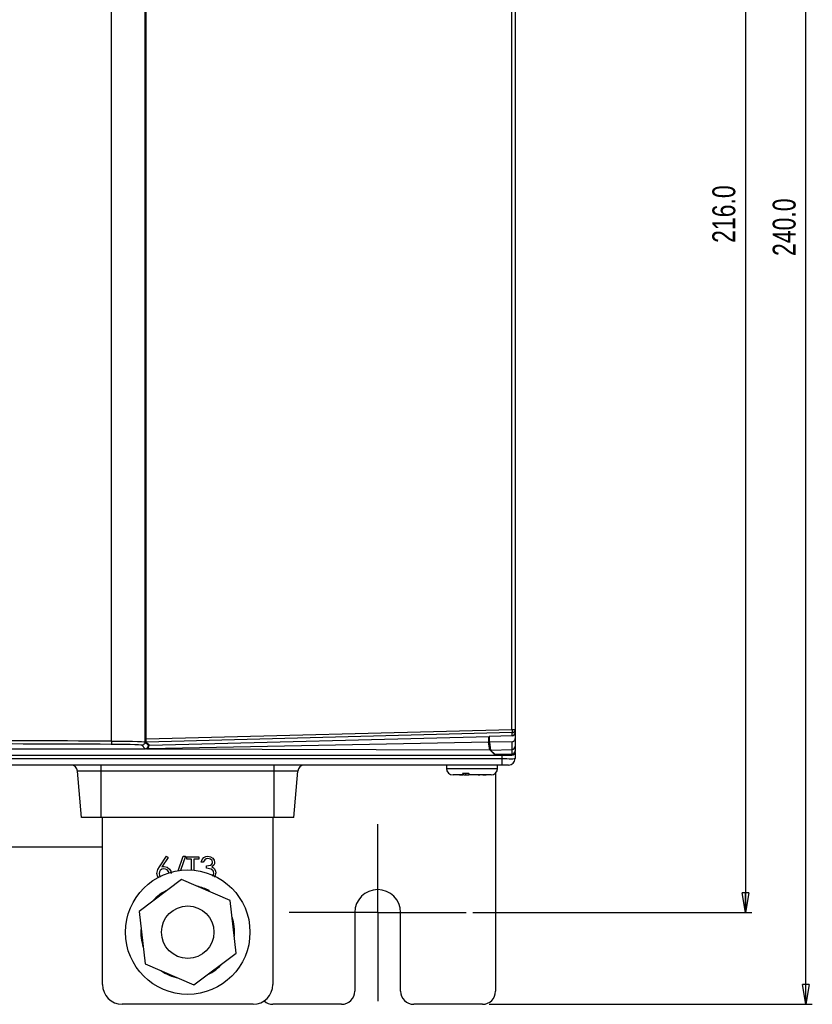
# Model space of a CAD drawing. Extents: x 969 to 1513, y 193 to 842.
# Tile 12 of 14: x 1095 to 1216, y 552 to 703. Entities that reach past the tile are written whole.
import ezdxf

# ---------------------------------------------------------------- set-up
doc = ezdxf.new("R2010")
doc.units = 0
doc.header["$MEASUREMENT"] = 0
doc.header["$PDSIZE"] = -1
doc.linetypes.add('CENTERX2', pattern=[20.32, 12.7, -2.54, 2.54, -2.54])
doc.layers.get('0').update_dxf_attribs({"linetype": 'CONTINUOUS'})
doc.layers.get('DEFPOINTS').update_dxf_attribs({"linetype": 'CONTINUOUS'})
doc.styles.add('SLDTEXTSTYLE0', font='txt', dxfattribs={"width": 0.75})
doc.dimstyles.new('SLDDIMSTYLE0', dxfattribs={"dimtxt": 3.5, "dimasz": 3, "dimexe": 1, "dimexo": 0.0625, "dimgap": 0.875, "dimtad": 2, "dimdec": 1, "dimzin": 4, "dimtxsty": 'STANDARD', "dimblk1": 'CLOSED', "dimblk2": 'CLOSED', "dimsah": 1, "dimcen": 0.09, "dimclrd": 7, "dimclre": 7, "dimclrt": 7, "dimazin": 3, "dimtfac": 1, "dimtdec": 4, "dimtofl": 0, "dimtmove": 0, "dimatfit": 3, "dimtolj": 1, "dimtzin": 12})

# ---------------------------------------------------------------- blocks, each defined once
blk = doc.blocks.new('SW_CENTERMARK10')
at = {"color": 7, "linetype": 'CENTERX2'}
for p, q in [((1149.79, 576.47), (1149.79, 579.97)), ((1139.79, 566.47), (1136.29, 566.47)), ((1159.79, 566.47), (1163.29, 566.47)), ((1149.79, 556.47), (1149.79, 552.97))]:
    blk.add_line(p, q, dxfattribs=at)
at = {"color": 7, "linetype": 'CONTINUOUS'}
for q in [(1149.79, 576.47), (1139.79, 566.47), (1149.79, 556.47), (1159.79, 566.47)]:
    blk.add_line((1149.79, 566.47), q, dxfattribs=at)
blk = doc.blocks.new('_CLOSED')
at = {"color": 0, "linetype": 'BYBLOCK'}
for p, q in [((-1, 0.166667), (0, 0)), ((-1, 0.166667), (-1, -0.166667)), ((0, 0), (-1, -0.166667)), ((0, 0), (-1, 0))]:
    blk.add_line(p, q, dxfattribs=at)
blk = doc.blocks.new('*D5')
at = {"color": 7}
for p, q in [((1166.79, 792.47), (1216.14, 792.47)), ((1215.14, 552.47), (1215.14, 792.47)), ((1166.79, 552.47), (1216.14, 552.47))]:
    blk.add_line(p, q, dxfattribs=at)
at = {"layer": 'DEFPOINTS', "color": 7}
for p in [(1165.79, 792.47), (1165.79, 552.47)]:
    blk.add_point(p, dxfattribs=at)
at = {"xscale": 3, "yscale": 3}
for p, rotation in [((1215.14, 792.47), 90.00000000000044), ((1215.14, 552.47), 270.0000000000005)]:
    blk.add_blockref('_CLOSED', p, dxfattribs=dict(at, rotation=rotation))
at = {"color": 7, "insert": (1213.64, 666.66), "char_height": 3.5, "attachment_point": 7, "rotation": 90, "style": 'SLDTEXTSTYLE0'}
blk.add_mtext('240.0', dxfattribs=at)
blk = doc.blocks.new('*D6')
at = {"color": 7}
for p, q in [((1164.29, 782.47), (1206.93, 782.47)), ((1205.93, 782.47), (1205.93, 566.47)), ((1164.29, 566.47), (1206.93, 566.47))]:
    blk.add_line(p, q, dxfattribs=at)
at = {"layer": 'DEFPOINTS', "color": 7}
for p in [(1163.29, 782.47), (1163.29, 566.47)]:
    blk.add_point(p, dxfattribs=at)
at = {"xscale": 3, "yscale": 3}
for p, rotation in [((1205.93, 782.47), 90.0000000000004), ((1205.93, 566.47), 270.0000000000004)]:
    blk.add_blockref('_CLOSED', p, dxfattribs=dict(at, rotation=rotation))
at = {"color": 7, "insert": (1204.43, 668.66), "char_height": 3.5, "attachment_point": 7, "rotation": 90, "style": 'SLDTEXTSTYLE0'}
blk.add_mtext('216.0', dxfattribs=at)

msp = doc.modelspace()

# ---------------------------------------------------------------- linework, layer by layer
at = {"color": 7, "linetype": 'CONTINUOUS'}
for p, q in [((1109.17, 592.63), (1109.17, 752.3)), ((1114.26, 752.44), (1114.26, 592.49)), ((1114.43, 592.98), (1114.43, 751.95)), ((1170.29, 594.42), (1170.29, 750.52)), ((1170.79, 750.52), (1170.79, 594.42)), ((1170.79, 599.49), (1170.79, 599.49)), ((1114.43, 592.98), (1170.29, 594.42)), ((1170.3, 593.92), (1114.44, 592.48)), ((1170.29, 594.42), (1170.79, 594.42)), ((1170.3, 593.42), (1170.3, 593.92)), ((1170.79, 594.42), (1170.79, 593.92)), ((1170.79, 593.92), (1170.79, 593.03)), ((1114.26, 592.49), (1114.79, 591.97)), ((1114.44, 592.48), (1114.94, 591.99)), ((1166.73, 592.45), (1114.82, 591.47)), ((1114.84, 592.09), (1114.84, 591.97)), ((1114.94, 591.99), (1166.83, 593.34)), ((1166.73, 593.34), (1166.73, 592.45)), ((1166.89, 591.3), (1166.73, 592.45)), ((1166.84, 593.33), (1166.83, 593.34)), ((1170.3, 593.42), (1166.84, 593.33)), ((1166.84, 592.46), (1166.84, 593.33)), ((1170.3, 592.52), (1166.84, 592.46)), ((1166.84, 592.46), (1167, 591.27)), ((1170.3, 591.36), (1170.3, 592.52)), ((1170.79, 593.03), (1170.79, 591.86)), ((969.29, 590.5), (1170.29, 590.5)), ((1114.29, 591.41), (1039.03, 591.41)), ((1114.29, 591.47), (1113.76, 591.99)), ((1114.29, 591.41), (1114.29, 591.47)), ((1114.5, 591.47), (1114.82, 591.47)), ((1114.84, 591.97), (1114.79, 591.97)), ((1114.82, 591.47), (1114.82, 591.86)), ((1114.82, 591.47), (1166.89, 591.3)), ((1166.89, 591.3), (1167.61, 590.58)), ((1167, 591.27), (1170.3, 591.36)), ((1167.72, 590.58), (1167, 591.27)), ((1167.61, 590.58), (1167.61, 590.69)), ((1167.72, 590.58), (1167.61, 590.58)), ((1167.72, 590.58), (1170.3, 590.64)), ((1170.21, 590.58), (1167.76, 590.58)), ((1168.77, 589.96), (1168.77, 590.5)), ((1170.29, 590.5), (1170.21, 590.58)), ((1170.3, 590.64), (1170.3, 591.36)), ((1170.3, 591.36), (1170.3, 591.36)), ((1170.77, 591.02), (1170.79, 591)), ((1170.78, 590.9), (1170.77, 589.96)), ((1170.79, 591.86), (1170.79, 591.14)), ((1170.79, 591), (1170.79, 591.14)), ((970.8, 589.96), (1168.77, 589.96)), ((1168.77, 588.97), (1168.77, 589.96)), ((1168.77, 588.97), (970.8, 588.97)), ((1104.59, 580.97), (1103.97, 588.05)), ((1107.59, 588.05), (1103.97, 588.05)), ((1107.59, 588.05), (1107.59, 588.97)), ((1107.59, 580.97), (1107.59, 588.05)), ((1133.99, 588.05), (1107.59, 588.05)), ((1133.99, 588.05), (1133.99, 588.97)), ((1133.99, 580.97), (1133.99, 588.05)), ((1137.61, 588.05), (1133.99, 588.05)), ((1136.99, 580.97), (1137.61, 588.05)), ((1160.29, 588.97), (1160.29, 588.47)), ((1160.29, 588.47), (1168.09, 588.47)), ((1163.73, 587.69), (1162.76, 587.69)), ((1163.22, 587.69), (1163.22, 587.47)), ((1163.68, 587.69), (1163.68, 587.47)), ((1167.79, 587.75), (1167.79, 554.47)), ((1168.09, 588.47), (1168.09, 588.97)), ((1169.77, 588.97), (1168.77, 588.97)), ((1162.94, 587.47), (1161.29, 587.47)), ((1162.26, 587.47), (1162.04, 587.47)), ((1162.26, 587.47), (1162.69, 587.47)), ((1162.69, 587.47), (1162.77, 587.47)), ((1162.94, 587.47), (1163.22, 587.47)), ((1163.22, 587.47), (1163.68, 587.47)), ((1163.9, 587.47), (1163.68, 587.47)), ((1167.09, 587.47), (1163.9, 587.47)), ((1165.15, 587.47), (1165.18, 587.47)), ((1165.18, 587.47), (1165.36, 587.47)), ((1165.6, 587.47), (1165.36, 587.47)), ((1165.61, 587.47), (1165.6, 587.47)), ((1165.83, 587.47), (1165.61, 587.47)), ((1165.83, 587.47), (1165.87, 587.47)), ((1165.88, 587.47), (1166.33, 587.47)), ((1107.59, 580.97), (1104.59, 580.97)), ((1133.99, 580.97), (1107.59, 580.97)), ((1107.79, 555.47), (1107.79, 580.97)), ((1133.79, 580.97), (1133.79, 555.47)), ((1136.99, 580.97), (1133.99, 580.97)), ((1107.79, 576.47), (1082.79, 576.47)), ((1116.49, 573.46), (1117.54, 575.06)), ((1117.78, 574.87), (1116.85, 573.45)), ((1117.54, 575.06), (1117.78, 574.87)), ((1119.33, 572.85), (1120.12, 575.06)), ((1120.45, 575.06), (1119.68, 572.9)), ((1120.12, 575.06), (1120.45, 575.06)), ((1120.63, 574.61), (1120.63, 574.97)), ((1120.63, 574.97), (1122.47, 574.97)), ((1121.39, 574.61), (1120.63, 574.61)), ((1121.39, 572.95), (1121.39, 574.61)), ((1122.47, 574.61), (1121.71, 574.61)), ((1121.71, 574.61), (1121.71, 572.92)), ((1122.47, 574.97), (1122.47, 574.61)), ((1123.14, 574.16), (1122.83, 574.16)), ((1123.68, 573.22), (1123.68, 573.58)), ((1119.83, 571.49), (1113.36, 566.65)), ((1127.26, 568.31), (1119.83, 571.49)), ((1124.07, 569.82), (1123.99, 569.71)), ((1128.21, 560.28), (1127.26, 568.31)), ((1113.36, 566.65), (1114.31, 558.62)), ((1146.29, 566.47), (1146.29, 554.47)), ((1153.29, 554.47), (1153.29, 566.47)), ((1121.74, 555.44), (1128.21, 560.28)), ((1114.31, 558.62), (1121.74, 555.44)), ((1130.79, 552.47), (1110.79, 552.47)), ((1144.29, 552.47), (1133.79, 552.47)), ((1165.79, 552.47), (1155.29, 552.47))]:
    msp.add_line(p, q, dxfattribs=at)
at = {"color": 7, "linetype": 'CONTINUOUS', "flags": 128}
for points in [[(1170.29, 594.42), (1170.3, 594.32), (1170.3, 594.23), (1170.3, 594.14), (1170.3, 594.07), (1170.3, 594.01), (1170.3, 593.96), (1170.3, 593.93), (1170.3, 593.92)], [(1170.3, 593.92), (1170.39, 593.93), (1170.49, 593.96), (1170.57, 594.01), (1170.64, 594.07), (1170.7, 594.14), (1170.75, 594.23), (1170.78, 594.32), (1170.79, 594.42)], [(1109.17, 592.63), (1109.17, 592.54), (1109.16, 592.44), (1109.16, 592.36), (1109.15, 592.28), (1109.14, 592.22), (1109.12, 592.17), (1109.11, 592.14), (1109.09, 592.13)], [(1113.76, 591.99), (1113.62, 592.02), (1113.27, 592.05), (1112.73, 592.07), (1112.01, 592.1), (1111.14, 592.11), (1110.15, 592.12), (1109.09, 592.13)], [(1109.17, 592.63), (1110.32, 592.62), (1111.4, 592.61), (1112.35, 592.6), (1113.13, 592.57), (1113.73, 592.55), (1114.11, 592.52), (1114.26, 592.49)], [(1114.26, 592.49), (1114.25, 592.4), (1114.22, 592.3), (1114.17, 592.22), (1114.11, 592.14), (1114.04, 592.08), (1113.95, 592.03), (1113.86, 592), (1113.76, 591.99)], [(1114.44, 592.48), (1114.44, 592.49), (1114.43, 592.52), (1114.43, 592.57), (1114.43, 592.63), (1114.43, 592.7), (1114.43, 592.79), (1114.43, 592.88), (1114.43, 592.98)], [(1170.3, 592.52), (1170.39, 592.53), (1170.48, 592.56), (1170.57, 592.61), (1170.64, 592.67), (1170.7, 592.75), (1170.75, 592.84), (1170.78, 592.93), (1170.79, 593.03)], [(1114.84, 591.97), (1114.81, 591.78), (1114.72, 591.62), (1114.57, 591.5), (1114.41, 591.43), (1114.29, 591.41)], [(1170.21, 590.58), (1170.3, 590.59), (1170.4, 590.62), (1170.48, 590.66), (1170.56, 590.73), (1170.57, 590.73)], [(1168.77, 589.96), (1169.16, 589.96), (1169.53, 589.96), (1169.88, 589.95), (1170.18, 589.95), (1170.43, 589.95), (1170.62, 589.96), (1170.73, 589.96), (1170.77, 589.96)], [(1162.76, 587.69), (1162.79, 587.63), (1162.83, 587.54), (1162.92, 587.47), (1162.94, 587.47)], [(1163.9, 587.47), (1163.85, 587.48), (1163.8, 587.54), (1163.73, 587.69)], [(1122.83, 574.16), (1122.98, 574.55), (1123.26, 574.86), (1123.55, 575.01), (1123.87, 575.06)], [(1123.88, 574.7), (1123.61, 574.65), (1123.38, 574.52), (1123.14, 574.16)], [(1123.68, 573.58), (1124.25, 573.7), (1124.49, 573.87), (1124.56, 574), (1124.58, 574.15)], [(1123.87, 575.06), (1124.29, 574.98), (1124.64, 574.75), (1124.83, 574.47), (1124.89, 574.15)], [(1124.58, 574.15), (1124.5, 574.41), (1124.29, 574.59), (1123.88, 574.7)], [(1124.89, 574.15), (1124.86, 573.91), (1124.76, 573.69), (1124.49, 573.43)], [(1116.1, 572.44), (1116.25, 573.04), (1116.49, 573.46)], [(1117.15, 573.13), (1116.84, 573.07), (1116.58, 572.89), (1116.46, 572.67), (1116.41, 572.43)], [(1116.85, 573.45), (1117.05, 573.48), (1117.21, 573.49)], [(1117.94, 572.43), (1117.86, 572.74), (1117.63, 572.98), (1117.4, 573.09), (1117.15, 573.13)], [(1117.21, 573.49), (1117.66, 573.39), (1118.02, 573.11), (1118.2, 572.8), (1118.25, 572.45)], [(1124.76, 572.48), (1124.73, 572.66), (1124.66, 572.82), (1124.39, 573.07), (1123.68, 573.22)], [(1124.49, 573.43), (1124.72, 573.28), (1124.86, 573.13)], [(1124.55, 572), (1124.7, 572.2), (1124.76, 572.48)], [(1125.07, 572.51), (1124.95, 572.01), (1124.83, 571.87)], [(1124.86, 573.13), (1125.03, 572.8), (1125.07, 572.51)], [(1116.32, 571.8), (1116.16, 572.08), (1116.1, 572.44)], [(1116.41, 572.43), (1116.49, 572.12), (1116.67, 571.92)]]:
    msp.add_lwpolyline(points, dxfattribs=at)
at = {"color": 7, "linetype": 'CONTINUOUS'}
for radius in [9.5, 4]:
    msp.add_circle((1120.79, 563.47), radius, dxfattribs=at)
for centre, radius, start, end in [((1170.29, 593.92), 0.5, 271.4947, 0.0122), ((1042.58, -16007.27), 16599.54, 89.770406, 89.955954), ((1042.58, -16044.48), 16637.24, 89.770666, 89.956004), ((1114.29, 591.97), 0.5, 269.9948, 0), ((1170.29, 591), 0.5, 269.9919, 0.0081), ((1170.29, 591.86), 0.499, 271.4256, 359.9307), ((1170.29, 591.14), 0.5, 271.4947, 0.0122), ((1169.77, 589.97), 1, 270, 359.5), ((1102.97, 587.97), 1, 5, 90), ((1138.6, 587.97), 1, 90, 175), ((1161.29, 588.47), 1, 180, 270), ((1167.09, 588.47), 1, 270, 0), ((1120.79, 563.47), 7.15, 115.0468, 138.5606), ((1120.79, 563.47), 7.15, 62.6286, 78.5606), ((1149.79, 566.47), 3.5, 0, 180), ((1120.79, 563.47), 7.15, 355.0468, 18.5606), ((1120.79, 563.47), 7.15, 175.0468, 198.5606), ((1120.79, 563.47), 7.15, 235.0468, 258.5606), ((1120.79, 563.47), 7.15, 295.0468, 318.5606), ((1110.79, 555.47), 3, 180, 270), ((1130.79, 555.47), 3, 270, 0), ((1144.29, 554.47), 2, 270, 0), ((1155.29, 554.47), 2, 180, 270), ((1165.79, 554.47), 2, 270, 0), ((1133.79, 554.47), 2, 228.2813, 270)]:
    msp.add_arc(centre, radius, start, end, dxfattribs=at)

# ---------------------------------------------------------------- block references
msp.add_blockref('SW_CENTERMARK10', (0, 0))

# ---------------------------------------------------------------- dimensions: what is measured, and where the dimension line sits
at = {"color": 7}
for base, p1, p2, picture, middle in [((1215.14, 792.47), (1165.79, 552.47), (1165.79, 792.47), '*D5', (1215.14, 672.47)), ((1205.93, 566.47), (1163.29, 782.47), (1163.29, 566.47), '*D6', (1205.93, 674.47))]:
    dim = msp.add_linear_dim(base=base, p1=p1, p2=p2, angle=90, dimstyle='SLDDIMSTYLE0', dxfattribs=at)
    dim.commit()
    dim.dimension.update_dxf_attribs({"geometry": picture, "text_midpoint": middle, "dimtype": 160})

doc.saveas('drawing.dxf')
